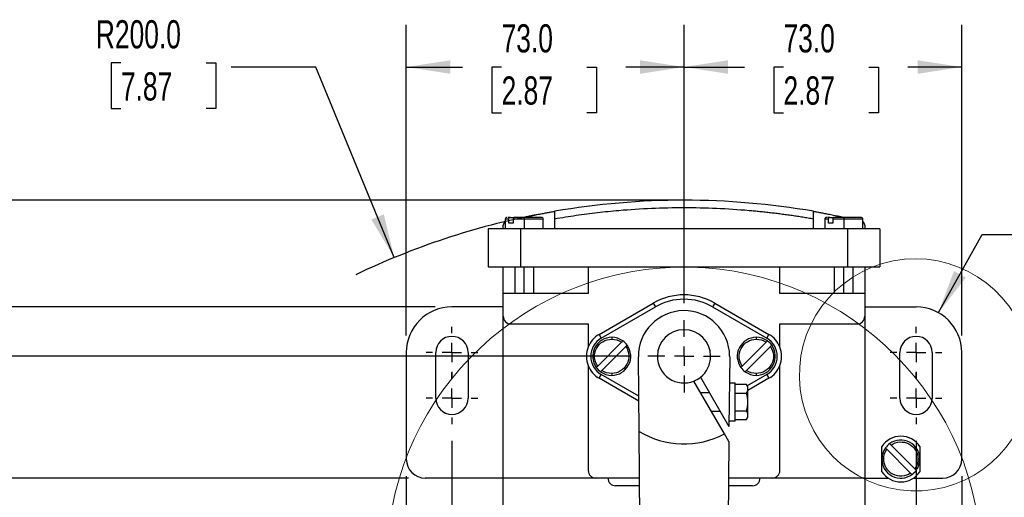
# Model space of a CAD drawing. Header units: millimetres. Extents: x 22 to 956, y 22 to 733.
# Tile 4 of 10: x 185 to 444, y 368 to 493. Entities that reach past the tile are written whole.
import ezdxf

# ---------------------------------------------------------------- set-up
doc = ezdxf.new("R2010")
doc.units = ezdxf.units.MM
doc.header["$LTSCALE"] = 3.5
doc.linetypes.add('CENTERX2', pattern=[20.32, 12.7, -2.54, 2.54, -2.54])
doc.layers.add('CENTER', color=40, linetype='CENTERX2')
doc.layers.add('DIMENSIONS', color=140, linetype='Continuous', lineweight=25)
doc.styles.add('SLDTEXTSTYLE0', font='TXT', dxfattribs={"width": 0.7})
doc.dimstyles.new('SLDDIMSTYLE0', dxfattribs={"dimtxt": 7.553027, "dimasz": 11.557, "dimexe": 0, "dimexo": 0.0625, "dimgap": 1.888257, "dimtad": 0, "dimtih": 1, "dimtoh": 1, "dimrnd": 1e-09, "dimzin": 12, "dimdsep": 46, "dimtxsty": 'SLDTEXTSTYLE0', "dimsah": 1, "dimcen": 0.09, "dimadec": 0, "dimazin": 3, "dimtfac": 1, "dimtofl": 0, "dimtmove": 0, "dimatfit": 3, "dimfxl": 0, "dimfrac": 2, "dimtolj": 1, "dimtzin": 12, "dimarcsym": 0})
doc.dimstyles.new('SLDDIMSTYLE1', dxfattribs={"dimtxt": 7.553027, "dimasz": 11.557, "dimexe": 0, "dimexo": 0.0625, "dimgap": 1.888257, "dimtad": 0, "dimtih": 1, "dimtoh": 1, "dimrnd": 1e-09, "dimzin": 4, "dimdsep": 46, "dimtxsty": 'SLDTEXTSTYLE0', "dimsah": 1, "dimcen": 0, "dimadec": 0, "dimazin": 1, "dimtfac": 1, "dimtofl": 0, "dimtmove": 0, "dimatfit": 3, "dimfxl": 0, "dimfrac": 2, "dimtolj": 1, "dimtzin": 12, "dimarcsym": 0})
doc.dimstyles.new('SLDDIMSTYLE2', dxfattribs={"dimtxt": 7.553027, "dimasz": 11.557, "dimexe": 0, "dimexo": 0.0625, "dimgap": 1.888257, "dimtad": 0, "dimtih": 1, "dimtoh": 1, "dimrnd": 1e-09, "dimzin": 4, "dimdsep": 46, "dimtxsty": 'SLDTEXTSTYLE0', "dimsah": 1, "dimcen": 0.09, "dimadec": 0, "dimazin": 1, "dimtfac": 1, "dimtofl": 0, "dimtmove": 0, "dimatfit": 3, "dimfxl": 0, "dimfrac": 2, "dimtolj": 1, "dimtzin": 12, "dimarcsym": 0})
doc.dimstyles.new('SLDDIMSTYLE5', dxfattribs={"dimtxt": 7.553027, "dimasz": 11.557, "dimexe": 0, "dimexo": 0.0625, "dimgap": 1.888257, "dimtad": 0, "dimtih": 1, "dimtoh": 1, "dimrnd": 1e-09, "dimzin": 4, "dimdsep": 46, "dimtxsty": 'SLDTEXTSTYLE0', "dimsah": 1, "dimcen": 0, "dimadec": 0, "dimazin": 1, "dimtfac": 1, "dimtofl": 0, "dimtmove": 0, "dimatfit": 3, "dimfxl": 0, "dimfrac": 2, "dimtolj": 1, "dimtzin": 12, "dimarcsym": 0})

# ---------------------------------------------------------------- blocks, each defined once
blk = doc.blocks.new('_D')
at = {"layer": 'DIMENSIONS'}
for p, q in [((355.63, 445.97), (51.96, 445.97)), ((63.07, 445.97), (63.07, 367.09)), ((51.85, 353.4), (49.31, 353.4)), ((49.31, 353.4), (49.31, 341.39)), ((74.29, 353.4), (76.83, 353.4)), ((76.83, 353.4), (76.83, 341.39)), ((49.31, 341.39), (51.85, 341.39)), ((63.07, 259.46), (63.07, 339.7)), ((76.83, 341.39), (74.29, 341.39)), ((344.05, 259.46), (51.96, 259.46))]:
    blk.add_line(p, q, dxfattribs=at)
for points in [[(63.07, 445.97), (61.29, 434.41), (64.85, 434.41)], [(63.07, 259.46), (64.85, 271.01), (61.29, 271.01)]]:
    blk.add_solid(points, dxfattribs=at)
at = {"layer": 'DIMENSIONS', "char_height": 7.408, "attachment_point": 1, "style": 'SLDTEXTSTYLE0'}
for s, insert in [('186.5', (48.71, 364.64)), ('7.34', (51.85, 350.94))]:
    blk.add_mtext(s, dxfattribs=dict(at, insert=insert))
blk = doc.blocks.new('_D_1')
at = {"layer": 'DIMENSIONS'}
for p, q in [((468.53, 447.93), (465.99, 447.93)), ((465.99, 447.93), (465.99, 435.93)), ((490.97, 447.93), (493.51, 447.93)), ((493.51, 447.93), (493.51, 435.93)), ((426.94, 416.43), (438.45, 436.97)), ((438.45, 436.97), (457.9, 436.97)), ((465.99, 435.93), (468.53, 435.93)), ((493.51, 435.93), (490.97, 435.93))]:
    blk.add_line(p, q, dxfattribs=at)
blk.add_solid([(426.94, 416.43), (434.14, 425.64), (431.04, 427.38)], dxfattribs=at)
at = {"layer": 'DIMENSIONS', "char_height": 7.408, "attachment_point": 1, "style": 'SLDTEXTSTYLE0'}
for s, insert in [('R12.0', (465.09, 459.17)), ('0.47', (468.53, 445.48)), ('TYP.', (468.89, 431.78))]:
    blk.add_mtext(s, dxfattribs=dict(at, insert=insert))
blk = doc.blocks.new('_D_3')
at = {"layer": 'DIMENSIONS'}
for p, q in [((299.07, 382.72), (299.07, 180.25)), ((421.07, 382.72), (421.07, 180.25)), ((299.07, 191.37), (338.27, 191.37)), ((348.51, 191.37), (345.97, 191.37)), ((345.97, 191.37), (345.97, 179.36)), ((370.95, 191.37), (373.49, 191.37)), ((373.49, 191.37), (373.49, 179.36)), ((421.07, 191.37), (381.19, 191.37)), ((345.97, 179.36), (348.51, 179.36)), ((373.49, 179.36), (370.95, 179.36))]:
    blk.add_line(p, q, dxfattribs=at)
for points in [[(299.07, 191.37), (310.63, 189.59), (310.63, 193.14)], [(421.07, 191.37), (409.52, 193.14), (409.52, 189.59)]]:
    blk.add_solid(points, dxfattribs=at)
at = {"layer": 'DIMENSIONS', "char_height": 7.408, "attachment_point": 1, "style": 'SLDTEXTSTYLE0'}
for s, insert in [('122.0', (345.37, 202.61)), ('4.80', (348.51, 188.91))]:
    blk.add_mtext(s, dxfattribs=dict(at, insert=insert))
blk = doc.blocks.new('_D_4')
at = {"layer": 'DIMENSIONS'}
for p, q in [((287.07, 373.51), (287.07, 150.34)), ((433.07, 373.51), (433.07, 150.34)), ((287.07, 161.46), (338.27, 161.46)), ((348.51, 161.46), (345.97, 161.46)), ((345.97, 161.46), (345.97, 149.45)), ((370.95, 161.46), (373.49, 161.46)), ((373.49, 161.46), (373.49, 149.45)), ((433.07, 161.46), (381.19, 161.46)), ((345.97, 149.45), (348.51, 149.45)), ((373.49, 149.45), (370.95, 149.45))]:
    blk.add_line(p, q, dxfattribs=at)
for points in [[(287.07, 161.46), (298.63, 159.68), (298.63, 163.24)], [(433.07, 161.46), (421.52, 163.24), (421.52, 159.68)]]:
    blk.add_solid(points, dxfattribs=at)
at = {"layer": 'DIMENSIONS', "char_height": 7.408, "attachment_point": 1, "style": 'SLDTEXTSTYLE0'}
for s, insert in [('146.0', (345.37, 172.7)), ('5.75', (348.51, 159))]:
    blk.add_mtext(s, dxfattribs=dict(at, insert=insert))
blk = doc.blocks.new('_D_7')
at = {"layer": 'DIMENSIONS'}
for p, q in [((287.63, 372.96), (156.96, 372.96)), ((168.07, 372.96), (168.07, 334.08)), ((156.85, 320.38), (154.31, 320.38)), ((154.31, 320.38), (154.31, 308.38)), ((179.29, 320.38), (181.83, 320.38)), ((181.83, 320.38), (181.83, 308.38)), ((154.31, 308.38), (156.85, 308.38)), ((181.83, 308.38), (179.29, 308.38)), ((168.07, 259.46), (168.07, 306.69)), ((344.05, 259.46), (156.96, 259.46))]:
    blk.add_line(p, q, dxfattribs=at)
for points in [[(168.07, 372.96), (166.29, 361.4), (169.85, 361.4)], [(168.07, 259.46), (169.85, 271.01), (166.29, 271.01)]]:
    blk.add_solid(points, dxfattribs=at)
at = {"layer": 'DIMENSIONS', "char_height": 7.408, "attachment_point": 1, "style": 'SLDTEXTSTYLE0'}
for s, insert in [('113.5', (153.71, 331.62)), ('4.47', (156.85, 317.93))]:
    blk.add_mtext(s, dxfattribs=dict(at, insert=insert))
blk = doc.blocks.new('_D_8')
at = {"layer": 'DIMENSIONS'}
for p, q in [((294.63, 417.96), (85.53, 417.96)), ((96.65, 417.96), (96.65, 353.42)), ((85.42, 339.72), (82.89, 339.72)), ((82.89, 339.72), (82.89, 327.72)), ((107.87, 339.72), (110.4, 339.72)), ((110.4, 339.72), (110.4, 327.72)), ((82.89, 327.72), (85.42, 327.72)), ((110.4, 327.72), (107.87, 327.72)), ((96.65, 259.46), (96.65, 326.03)), ((344.05, 259.46), (85.53, 259.46))]:
    blk.add_line(p, q, dxfattribs=at)
for points in [[(96.65, 417.96), (94.87, 406.4), (98.42, 406.4)], [(96.65, 259.46), (98.42, 271.01), (94.87, 271.01)]]:
    blk.add_solid(points, dxfattribs=at)
at = {"layer": 'DIMENSIONS', "char_height": 7.408, "attachment_point": 1, "style": 'SLDTEXTSTYLE0'}
for s, insert in [('158.5', (82.28, 350.96)), ('6.24', (85.42, 337.27))]:
    blk.add_mtext(s, dxfattribs=dict(at, insert=insert))
blk = doc.blocks.new('_D_9')
at = {"layer": 'DIMENSIONS'}
for p, q in [((360.07, 418.94), (360.07, 492.08)), ((433.07, 410.4), (433.07, 492.08)), ((360.07, 480.97), (375.98, 480.97)), ((386.22, 480.97), (383.68, 480.97)), ((383.68, 480.97), (383.68, 468.96)), ((408.66, 480.97), (411.2, 480.97)), ((411.2, 480.97), (411.2, 468.96)), ((433.07, 480.97), (418.9, 480.97)), ((383.68, 468.96), (386.22, 468.96)), ((411.2, 468.96), (408.66, 468.96))]:
    blk.add_line(p, q, dxfattribs=at)
for points in [[(360.07, 480.97), (371.63, 479.19), (371.63, 482.74)], [(433.07, 480.97), (421.52, 482.74), (421.52, 479.19)]]:
    blk.add_solid(points, dxfattribs=at)
at = {"layer": 'DIMENSIONS', "char_height": 7.408, "attachment_point": 1, "style": 'SLDTEXTSTYLE0'}
for s, insert in [('73.0', (386.22, 492.21)), ('2.87', (386.22, 478.51))]:
    blk.add_mtext(s, dxfattribs=dict(at, insert=insert))
blk = doc.blocks.new('_D_10')
at = {"layer": 'DIMENSIONS'}
for p, q in [((287.07, 410.4), (287.07, 492.08)), ((360.07, 418.94), (360.07, 492.08)), ((287.07, 480.97), (301.88, 480.97)), ((312.12, 480.97), (309.58, 480.97)), ((309.58, 480.97), (309.58, 468.96)), ((334.56, 480.97), (337.1, 480.97)), ((337.1, 480.97), (337.1, 468.96)), ((360.07, 480.97), (344.8, 480.97)), ((309.58, 468.96), (312.12, 468.96)), ((337.1, 468.96), (334.56, 468.96))]:
    blk.add_line(p, q, dxfattribs=at)
for points in [[(287.07, 480.97), (298.63, 479.19), (298.63, 482.74)], [(360.07, 480.97), (348.52, 482.74), (348.52, 479.19)]]:
    blk.add_solid(points, dxfattribs=at)
at = {"layer": 'DIMENSIONS', "char_height": 7.408, "attachment_point": 1, "style": 'SLDTEXTSTYLE0'}
for s, insert in [('73.0', (312.12, 492.21)), ('2.87', (312.12, 478.51))]:
    blk.add_mtext(s, dxfattribs=dict(at, insert=insert))
blk = doc.blocks.new('_D_12')
at = {"layer": 'DIMENSIONS'}
for p, q in [((346.09, 404.96), (119.68, 404.96)), ((130.8, 404.96), (130.8, 342.19)), ((119.57, 328.5), (117.04, 328.5)), ((117.04, 328.5), (117.04, 316.49)), ((142.02, 328.5), (144.56, 328.5)), ((144.56, 328.5), (144.56, 316.49)), ((117.04, 316.49), (119.57, 316.49)), ((144.56, 316.49), (142.02, 316.49)), ((130.8, 259.46), (130.8, 314.8)), ((344.05, 259.46), (119.68, 259.46))]:
    blk.add_line(p, q, dxfattribs=at)
for points in [[(130.8, 404.96), (129.02, 393.4), (132.58, 393.4)], [(130.8, 259.46), (132.58, 271.01), (129.02, 271.01)]]:
    blk.add_solid(points, dxfattribs=at)
at = {"layer": 'DIMENSIONS', "char_height": 7.408, "attachment_point": 1, "style": 'SLDTEXTSTYLE0'}
for s, insert in [('145.5', (116.43, 339.74)), ('5.73', (119.57, 326.04))]:
    blk.add_mtext(s, dxfattribs=dict(at, insert=insert))
blk = doc.blocks.new('_D_14')
at = {"layer": 'DIMENSIONS'}
for p, q in [((212.05, 482.03), (209.51, 482.03)), ((209.51, 482.03), (209.51, 470.03)), ((234.49, 482.03), (237.03, 482.03)), ((237.03, 482.03), (237.03, 470.03)), ((263.29, 480.97), (241.07, 480.97)), ((283.91, 430.9), (263.29, 480.97)), ((209.51, 470.03), (212.05, 470.03)), ((237.03, 470.03), (234.49, 470.03))]:
    blk.add_line(p, q, dxfattribs=at)
blk.add_arc((360.07, 245.97), 200, 101.061, 115.5632, dxfattribs=at)
blk.add_solid([(283.91, 430.9), (281.16, 442.26), (277.87, 440.91)], dxfattribs=at)
at = {"layer": 'DIMENSIONS', "char_height": 7.408, "attachment_point": 1, "style": 'SLDTEXTSTYLE0'}
for s, insert in [('R200.0', (205.47, 493.27)), ('7.87', (212.05, 479.58))]:
    blk.add_mtext(s, dxfattribs=dict(at, insert=insert))
blk = doc.blocks.new('SW_CENTERMARKSYMBOL_0')
at = {"layer": 'CENTER', "color": 0}
for p, q in [((0, 5.08), (0, 6.79)), ((-5.08, 0), (-6.79, 0)), ((0, 0), (-2.54, 0)), ((0, 0), (0, 2.54)), ((0, 0), (0, -2.54)), ((0, 0), (2.54, 0)), ((5.08, 0), (6.79, 0)), ((0, -5.08), (0, -6.79))]:
    blk.add_line(p, q, dxfattribs=at)
blk = doc.blocks.new('SW_CENTERMARKSYMBOL_1')
at = {"layer": 'CENTER', "color": 0}
for p, q in [((0, 5.08), (0, 6.79)), ((-5.08, 0), (-6.79, 0)), ((0, 0), (-2.54, 0)), ((0, 0), (0, 2.54)), ((0, 0), (0, -2.54)), ((0, 0), (2.54, 0)), ((5.08, 0), (6.79, 0)), ((0, -5.08), (0, -6.79))]:
    blk.add_line(p, q, dxfattribs=at)
blk = doc.blocks.new('SW_CENTERMARKSYMBOL_2')
at = {"layer": 'CENTER', "color": 0}
for p, q in [((0, 5.08), (0, 9.54)), ((-5.08, 0), (-9.54, 0)), ((0, 0), (-2.54, 0)), ((0, 0), (0, 2.54)), ((0, 0), (0, -2.54)), ((0, 0), (2.54, 0)), ((5.08, 0), (9.54, 0)), ((0, -5.08), (0, -9.54))]:
    blk.add_line(p, q, dxfattribs=at)
blk = doc.blocks.new('SW_CENTERMARKSYMBOL_4')
at = {"layer": 'CENTER', "color": 0}
for p, q in [((0, 5.08), (0, 6.79)), ((-5.08, 0), (-6.79, 0)), ((0, 0), (-2.54, 0)), ((0, 0), (0, 2.54)), ((0, 0), (0, -2.54)), ((0, 0), (2.54, 0)), ((5.08, 0), (6.79, 0)), ((0, -5.08), (0, -6.79))]:
    blk.add_line(p, q, dxfattribs=at)
blk = doc.blocks.new('SW_CENTERMARKSYMBOL_5')
at = {"layer": 'CENTER', "color": 0}
for p, q in [((0, 5.08), (0, 6.79)), ((-5.08, 0), (-6.79, 0)), ((0, 0), (-2.54, 0)), ((0, 0), (0, 2.54)), ((0, 0), (0, -2.54)), ((0, 0), (2.54, 0)), ((5.08, 0), (6.79, 0)), ((0, -5.08), (0, -6.79))]:
    blk.add_line(p, q, dxfattribs=at)

msp = doc.modelspace()

# ---------------------------------------------------------------- linework, layer by layer
for p, q in [((313.072, 440.957), (313.072, 438.457)), ((314.016, 440.957), (313.072, 440.957)), ((314.016, 439.957), (314.016, 440.957)), ((314.375, 441.457), (315.411, 441.457)), ((318.072, 440.957), (315.148, 440.957)), ((315.148, 440.957), (315.148, 439.957)), ((317.843, 441.457), (318.072, 441.507)), ((318.072, 441.507), (318.072, 441.457)), ((318.072, 441.457), (318.072, 440.957)), ((318.072, 440.957), (318.072, 438.457)), ((323.072, 440.957), (318.072, 440.957)), ((323.072, 438.457), (323.072, 440.957)), ((326.072, 441.025), (326.072, 438.457)), ((394.072, 438.457), (394.072, 441.025)), ((397.072, 440.957), (397.072, 438.457)), ((398.016, 440.957), (397.072, 440.957)), ((398.016, 439.957), (398.016, 440.957)), ((398.375, 441.457), (399.411, 441.457)), ((402.072, 440.957), (399.148, 440.957)), ((399.148, 440.957), (399.148, 439.957)), ((402.072, 441.507), (402.301, 441.457)), ((402.072, 441.507), (402.072, 441.457)), ((402.072, 441.457), (402.072, 440.957)), ((402.072, 440.957), (402.072, 438.457)), ((407.072, 440.957), (402.072, 440.957)), ((407.072, 438.457), (407.072, 440.957)), ((308.572, 438.457), (308.572, 428.457)), ((317.072, 438.457), (308.572, 438.457)), ((312.572, 438.457), (312.572, 439.457)), ((315.148, 439.957), (314.016, 439.957)), ((317.072, 438.457), (317.072, 428.457)), ((403.072, 438.457), (317.072, 438.457)), ((399.148, 439.957), (398.016, 439.957)), ((403.072, 438.457), (403.072, 428.457)), ((411.572, 438.457), (403.072, 438.457)), ((407.572, 439.457), (407.572, 438.457)), ((411.572, 438.457), (411.572, 428.457)), ((308.572, 428.457), (317.072, 428.457)), ((312.572, 421.457), (312.572, 428.457)), ((315.572, 428.457), (315.572, 421.457)), ((317.072, 428.457), (403.072, 428.457)), ((318.072, 421.457), (318.072, 428.457)), ((320.572, 421.457), (320.572, 428.457)), ((334.886, 428.457), (334.886, 421.457)), ((385.258, 421.457), (385.258, 428.457)), ((399.572, 428.457), (399.572, 421.457)), ((402.072, 421.457), (402.072, 428.457)), ((403.072, 428.457), (411.572, 428.457)), ((404.572, 421.457), (404.572, 428.457)), ((407.572, 428.457), (407.572, 421.457)), ((312.572, 415.466), (312.572, 421.457)), ((334.886, 421.457), (312.572, 421.457)), ((407.572, 421.457), (385.258, 421.457)), ((407.572, 421.457), (407.572, 415.466)), ((312.572, 417.957), (299.072, 417.957)), ((337.747, 410.716), (351.997, 418.944)), ((338.322, 409.72), (352.572, 417.948)), ((351.997, 418.944), (352.572, 417.948)), ((368.147, 418.944), (367.572, 417.948)), ((367.572, 417.948), (381.822, 409.72)), ((368.147, 418.944), (382.397, 410.716)), ((407.572, 417.957), (421.072, 417.957)), ((312.572, 372.966), (312.572, 415.466)), ((407.572, 415.466), (407.572, 372.966)), ((314.572, 413.466), (334.886, 413.466)), ((334.886, 413.466), (334.886, 407.397)), ((385.258, 413.466), (405.572, 413.466)), ((385.258, 407.397), (385.258, 413.466)), ((337.747, 410.716), (338.322, 409.72)), ((341.072, 409.957), (341.072, 409.457)), ((379.072, 409.957), (379.072, 409.457)), ((381.822, 409.72), (382.397, 410.716)), ((337.375, 402.392), (343.638, 408.654)), ((344.769, 407.523), (338.506, 401.26)), ((375.375, 402.392), (381.638, 408.654)), ((382.769, 407.523), (376.506, 401.26)), ((287.072, 405.957), (287.072, 377.957)), ((294.822, 393.957), (294.822, 405.957)), ((303.322, 405.957), (303.322, 393.957)), ((348.269, 385.217), (348.073, 404.837)), ((372.072, 404.837), (371.888, 386.491)), ((416.822, 393.957), (416.822, 405.957)), ((425.322, 405.957), (425.322, 393.957)), ((433.072, 377.957), (433.072, 405.957)), ((334.886, 402.518), (334.886, 374.966)), ((385.258, 374.966), (385.258, 402.518)), ((337.747, 399.198), (338.322, 400.194)), ((348.189, 393.169), (337.747, 399.198)), ((348.176, 394.505), (338.322, 400.194)), ((341.072, 400.457), (341.072, 399.957)), ((364.402, 399.457), (371.888, 386.491)), ((381.822, 400.194), (376.708, 397.241)), ((382.397, 399.198), (376.872, 396.008)), ((379.072, 400.457), (379.072, 399.957)), ((381.822, 400.194), (382.397, 399.198)), ((370.695, 384.557), (362.67, 398.457)), ((372.003, 397.957), (373.499, 397.957)), ((373.499, 387.957), (373.499, 397.957)), ((376.515, 397.576), (373.499, 397.576)), ((376.872, 396.957), (376.515, 397.576)), ((376.872, 396.421), (376.872, 396.957)), ((376.872, 392.957), (376.872, 396.421)), ((364.402, 395.457), (366.712, 395.457)), ((373.499, 395.267), (376.515, 395.267)), ((376.872, 389.493), (376.872, 392.957)), ((369.598, 390.457), (367.289, 390.457)), ((373.499, 390.648), (376.515, 390.648)), ((373.499, 388.338), (376.515, 388.338)), ((376.515, 388.338), (376.872, 388.957)), ((376.872, 388.957), (376.872, 389.493)), ((373.499, 387.957), (371.903, 387.957)), ((348.93, 319.094), (348.269, 385.217)), ((371.849, 382.56), (370.695, 384.557)), ((371.849, 382.56), (371.214, 319.094)), ((412.072, 377.957), (412.072, 381.274)), ((419.638, 374.26), (413.375, 380.523)), ((414.506, 381.654), (420.769, 375.392)), ((422.072, 381.274), (422.072, 377.957)), ((412.572, 377.957), (412.072, 377.957)), ((412.072, 374.641), (412.072, 377.957)), ((422.072, 377.957), (421.572, 377.957)), ((422.072, 377.957), (422.072, 374.641)), ((312.572, 372.957), (292.072, 372.957)), ((336.886, 372.966), (312.572, 372.966)), ((312.572, 361.673), (312.572, 372.966)), ((348.391, 372.966), (336.886, 372.966)), ((383.258, 372.966), (371.753, 372.966)), ((407.572, 372.966), (383.258, 372.966)), ((407.572, 372.966), (407.572, 361.673)), ((407.572, 372.957), (413.755, 372.957)), ((420.389, 372.957), (428.072, 372.957)), ((348.411, 370.966), (342.072, 370.966)), ((378.072, 370.966), (371.733, 370.966))]:
    msp.add_line(p, q)
for centre, radius, start, end in [((360.072, 245.966), 200, 80.21218, 99.78782), ((313.572, 439.457), 1, 120, 180), ((313.572, 440.957), 0.5, 90, 180), ((322.572, 440.957), 0.5, 0, 90), ((397.572, 440.957), 0.5, 90, 180), ((406.572, 440.957), 0.5, 0, 90), ((406.572, 439.457), 1, 0, 60), ((360.072, 404.957), 16.15, 60, 120), ((360.072, 404.957), 15, 60, 120), ((299.072, 405.957), 12, 90, 180), ((360.072, 404.957), 12, 0.57297, 180.57297), ((421.072, 405.957), 12, 0, 90), ((314.572, 415.466), 2, 180, 270), ((405.572, 415.466), 2, 270, 0), ((360.072, 404.957), 7, 0, 180), ((299.072, 405.957), 4.25, 0, 180), ((341.072, 404.957), 6.65, 120, 158.47685), ((341.072, 404.957), 5.5, 120, 240), ((341.072, 404.957), 5, 90, 215.7931), ((341.072, 404.957), 5, 54.2069, 90), ((341.072, 404.957), 5, 35.7931, 54.2069), ((379.072, 404.957), 5, 90, 215.7931), ((379.072, 404.957), 5, 54.2069, 90), ((379.072, 404.957), 5.5, 300, 60), ((379.072, 404.957), 5, 35.7931, 54.2069), ((379.072, 404.957), 6.65, 21.52315, 60), ((421.072, 405.957), 4.25, 0, 180), ((341.072, 404.957), 6.65, 158.47685, 201.52315), ((341.072, 404.957), 5, 270, 35.7931), ((379.072, 404.957), 5, 270, 35.7931), ((379.072, 404.957), 6.65, 338.47685, 21.52315), ((360.072, 404.957), 7, 180, 291.78679), ((360.072, 404.957), 7, 308.21321, 0), ((360.072, 404.957), 12, 359.42703, 0.57297), ((341.072, 404.957), 6.65, 201.52315, 240), ((341.072, 404.957), 5, 215.7931, 234.2069), ((379.072, 404.957), 5, 215.7931, 234.2069), ((379.072, 404.957), 6.65, 300, 338.47685), ((341.072, 404.957), 5, 234.2069, 270), ((360.072, 404.957), 7, 291.78679, 308.21321), ((379.072, 404.957), 5, 234.2069, 270), ((299.072, 393.957), 4.25, 180, 0), ((421.072, 393.957), 4.25, 180, 0), ((360.072, 404.957), 23, 239.12399, 297.50809), ((417.072, 377.957), 6, 33.55731, 146.44269), ((417.072, 377.957), 5, 144.2069, 180), ((417.072, 377.957), 5, 125.7931, 144.2069), ((417.072, 377.957), 5, 0, 125.7931), ((292.072, 377.957), 5, 180, 270), ((417.072, 377.957), 5, 180, 305.7931), ((417.072, 377.957), 5, 324.2069, 0), ((428.072, 377.957), 5, 270, 0), ((336.886, 374.966), 2, 180, 270), ((342.072, 372.966), 2, 180, 270), ((378.072, 372.966), 2, 270, 0), ((383.258, 374.966), 2, 270, 0), ((417.072, 377.957), 6, 213.55731, 326.44269), ((417.072, 377.957), 5, 305.7931, 324.2069)]:
    msp.add_arc(centre, radius, start, end)
at = {"color": 7, "linetype": 'Continuous', "lineweight": 18}
for centre, radius, start, end in [((420.905, 400.09), 30.501, 9.30233, 353.96286), ((360.072, 350.179), 78.217, 3.20849, 357.24426)]:
    msp.add_arc(centre, radius, start, end, dxfattribs=at)
for points, knots in [([(318.072, 441.507), (318.593, 441.619), (319.107, 441.727), (319.865, 441.883), (320.116, 441.935), (320.614, 442.036), (320.862, 442.085), (321.585, 442.229), (322.044, 442.318), (322.912, 442.484), (323.325, 442.562), (324.069, 442.699), (324.403, 442.76), (324.845, 442.84), (324.984, 442.864), (325.235, 442.909), (325.348, 442.929), (325.653, 442.982), (325.808, 443.009), (326.019, 443.046), (326.072, 443.055), (326.072, 443.055)], [0, 0, 0, 0, 0.125, 0.125, 0.1875, 0.1875, 0.25, 0.25, 0.375, 0.375, 0.5, 0.5, 0.625, 0.625, 0.6875, 0.6875, 0.75, 0.75, 0.875, 0.875, 1, 1, 1, 1]), ([(394.072, 441.025), (393.605, 441.106), (392.671, 441.266), (391.268, 441.495), (389.864, 441.714), (388.459, 441.923), (387.052, 442.121), (385.644, 442.31), (384.234, 442.488), (382.824, 442.657), (381.412, 442.815), (379.998, 442.963), (378.583, 443.101), (374.799, 443.442), (368.63, 443.843), (360.072, 444.028), (351.514, 443.843), (344.873, 443.412), (340.146, 442.968), (337.32, 442.662), (334.5, 442.315), (331.685, 441.927), (328.875, 441.502), (327.006, 441.184), (326.072, 441.025)], [0, 0, 0, 0, 0.0208045, 0.0416038, 0.0623989, 0.0831909, 0.1039808, 0.1247698, 0.1455589, 0.1663492, 0.1871418, 0.2079377, 0.2287379, 0.2495437, 0.3747682, 0.5000008, 0.6252254, 0.7504579, 0.7920615, 0.8336483, 0.875227, 0.9168061, 0.9583943, 1, 1, 1, 1]), ([(326.072, 443.055), (326.072, 443.055), (326.072, 443.042), (326.072, 442.99), (326.072, 442.95), (326.072, 442.847), (326.072, 442.784), (326.072, 442.636), (326.072, 442.55), (326.072, 442.268), (326.072, 442.042), (326.072, 441.556), (326.072, 441.291), (326.072, 441.025)], [0, 0, 0, 0, 0.125, 0.125, 0.25, 0.25, 0.375, 0.375, 0.5, 0.5, 0.75, 0.75, 1, 1, 1, 1]), ([(394.072, 441.025), (394.072, 441.158), (394.072, 441.289), (394.072, 441.547), (394.072, 441.675), (394.072, 441.92), (394.072, 442.036), (394.072, 442.256), (394.072, 442.361), (394.072, 442.549), (394.072, 442.633), (394.072, 442.783), (394.072, 442.847), (394.072, 443), (394.072, 443.055), (394.072, 443.055)], [0, 0, 0, 0, 0.125, 0.125, 0.25, 0.25, 0.375, 0.375, 0.5, 0.5, 0.625, 0.625, 0.75, 0.75, 1, 1, 1, 1]), ([(394.072, 443.055), (394.072, 443.055), (394.125, 443.046), (394.28, 443.019), (394.344, 443.008), (394.499, 442.981), (394.59, 442.965), (394.895, 442.911), (395.144, 442.867), (395.585, 442.788), (395.744, 442.759), (396.08, 442.698), (396.257, 442.666), (396.814, 442.563), (397.218, 442.487), (398.094, 442.319), (398.556, 442.23), (399.273, 442.087), (399.517, 442.038), (400.015, 441.937), (400.269, 441.885), (401.035, 441.727), (401.551, 441.619), (402.072, 441.507)], [0, 0, 0, 0, 0.125, 0.125, 0.1875, 0.1875, 0.25, 0.25, 0.375, 0.375, 0.4375, 0.4375, 0.5, 0.5, 0.625, 0.625, 0.75, 0.75, 0.8125, 0.8125, 0.875, 0.875, 1, 1, 1, 1]), ([(314.375, 441.457), (314.145, 441.457), (313.902, 441.457), (313.821, 441.457), (313.816, 441.457)], [0, 0, 0, 0, 0.949603, 1, 1, 1, 1]), ([(314.016, 440.957), (314.016, 441.09), (314.056, 441.22), (314.189, 441.404), (314.281, 441.457), (314.375, 441.457)], [0, 0, 0, 0, 0.5, 0.5, 1, 1, 1, 1]), ([(315.506, 441.457), (315.412, 441.457), (315.32, 441.404), (315.187, 441.22), (315.148, 441.09), (315.148, 440.957)], [0, 0, 0, 0, 0.5, 0.5, 1, 1, 1, 1]), ([(322.542, 441.457), (322.534, 441.457), (322.516, 441.457), (322.101, 441.457), (321.4, 441.457), (320.432, 441.457), (319.289, 441.457), (318.473, 441.457), (318.072, 441.457)], [0, 0, 0, 0, 0.1369606, 0.3069693, 0.4769781, 0.6534847, 0.8299913, 1, 1, 1, 1]), ([(398.375, 441.457), (398.145, 441.457), (397.902, 441.457), (397.821, 441.457), (397.816, 441.457)], [0, 0, 0, 0, 0.949603, 1, 1, 1, 1]), ([(398.016, 440.957), (398.016, 441.09), (398.056, 441.22), (398.189, 441.404), (398.281, 441.457), (398.375, 441.457)], [0, 0, 0, 0, 0.5, 0.5, 1, 1, 1, 1]), ([(399.506, 441.457), (399.412, 441.457), (399.32, 441.404), (399.187, 441.22), (399.148, 441.09), (399.148, 440.957)], [0, 0, 0, 0, 0.5, 0.5, 1, 1, 1, 1]), ([(406.542, 441.457), (406.534, 441.457), (406.516, 441.457), (406.101, 441.457), (405.4, 441.457), (404.432, 441.457), (403.289, 441.457), (402.473, 441.457), (402.072, 441.457)], [0, 0, 0, 0, 0.1369606, 0.3069693, 0.4769781, 0.6534847, 0.8299913, 1, 1, 1, 1]), ([(337.375, 402.392), (336.42, 403.767), (336.309, 405.56), (337.861, 408.527), (339.398, 409.457), (341.072, 409.457)], [0, 0, 0, 0, 0.5, 0.5, 1, 1, 1, 1]), ([(343.638, 408.654), (343.732, 408.748), (343.824, 408.84), (343.957, 408.973), (343.996, 409.013), (343.996, 409.013)], [0, 0, 0, 0, 0.5, 0.5, 1, 1, 1, 1]), ([(375.375, 402.392), (374.42, 403.767), (374.309, 405.56), (375.861, 408.527), (377.398, 409.457), (379.072, 409.457)], [0, 0, 0, 0, 0.5, 0.5, 1, 1, 1, 1]), ([(381.638, 408.654), (381.732, 408.748), (381.824, 408.84), (381.957, 408.973), (381.996, 409.013), (381.996, 409.013)], [0, 0, 0, 0, 0.5, 0.5, 1, 1, 1, 1]), ([(344.769, 407.523), (345.724, 406.147), (345.836, 404.355), (344.283, 401.387), (342.746, 400.457), (341.072, 400.457)], [0, 0, 0, 0, 0.5, 0.5, 1, 1, 1, 1]), ([(345.128, 407.882), (345.128, 407.882), (345.088, 407.842), (344.956, 407.709), (344.863, 407.617), (344.769, 407.523)], [0, 0, 0, 0, 0.5, 0.5, 1, 1, 1, 1]), ([(382.769, 407.523), (383.724, 406.147), (383.836, 404.355), (382.283, 401.387), (380.746, 400.457), (379.072, 400.457)], [0, 0, 0, 0, 0.5, 0.5, 1, 1, 1, 1]), ([(383.128, 407.882), (383.128, 407.882), (383.088, 407.842), (382.956, 407.709), (382.863, 407.617), (382.769, 407.523)], [0, 0, 0, 0, 0.5, 0.5, 1, 1, 1, 1]), ([(337.016, 402.033), (337.016, 402.033), (337.056, 402.072), (337.189, 402.205), (337.281, 402.298), (337.375, 402.392)], [0, 0, 0, 0, 0.5, 0.5, 1, 1, 1, 1]), ([(338.506, 401.26), (338.412, 401.166), (338.32, 401.074), (338.187, 400.941), (338.148, 400.902), (338.148, 400.902)], [0, 0, 0, 0, 0.5, 0.5, 1, 1, 1, 1]), ([(375.016, 402.033), (375.016, 402.033), (375.056, 402.072), (375.189, 402.205), (375.281, 402.298), (375.375, 402.392)], [0, 0, 0, 0, 0.5, 0.5, 1, 1, 1, 1]), ([(376.506, 401.26), (376.412, 401.166), (376.32, 401.074), (376.187, 400.941), (376.148, 400.902), (376.148, 400.902)], [0, 0, 0, 0, 0.5, 0.5, 1, 1, 1, 1]), ([(413.375, 380.523), (413.281, 380.617), (413.189, 380.709), (413.056, 380.842), (413.016, 380.882), (413.016, 380.882)], [0, 0, 0, 0, 0.5, 0.5, 1, 1, 1, 1]), ([(414.148, 382.013), (414.148, 382.013), (414.187, 381.973), (414.32, 381.841), (414.412, 381.748), (414.506, 381.654)], [0, 0, 0, 0, 0.5, 0.5, 1, 1, 1, 1]), ([(414.506, 381.654), (415.882, 382.609), (417.675, 382.721), (420.642, 381.168), (421.572, 379.632), (421.572, 377.957)], [0, 0, 0, 0, 0.5, 0.5, 1, 1, 1, 1]), ([(419.638, 374.26), (418.262, 373.306), (416.469, 373.194), (413.502, 374.746), (412.572, 376.283), (412.572, 377.957)], [0, 0, 0, 0, 0.5, 0.5, 1, 1, 1, 1]), ([(420.769, 375.392), (420.863, 375.298), (420.955, 375.205), (421.088, 375.072), (421.128, 375.033), (421.128, 375.033)], [0, 0, 0, 0, 0.5, 0.5, 1, 1, 1, 1]), ([(419.996, 373.902), (419.996, 373.902), (419.957, 373.941), (419.824, 374.074), (419.732, 374.166), (419.638, 374.26)], [0, 0, 0, 0, 0.5, 0.5, 1, 1, 1, 1])]:
    msp.add_open_spline(points, degree=3, knots=knots)
for points in [[(318.072, 441.457), (317.155, 441.457), (316.26, 441.457), (315.506, 441.457)], [(402.072, 441.457), (401.155, 441.457), (400.26, 441.457), (399.506, 441.457)], [(341.072, 409.457), (341.989, 409.457), (342.884, 409.177), (343.638, 408.654)], [(379.072, 409.457), (379.989, 409.457), (380.884, 409.177), (381.638, 408.654)], [(341.072, 400.457), (340.155, 400.457), (339.26, 400.737), (338.506, 401.26)], [(379.072, 400.457), (378.155, 400.457), (377.26, 400.737), (376.506, 401.26)], [(376.872, 396.421), (376.872, 396.815), (376.733, 397.199), (376.515, 397.576)], [(376.515, 395.267), (376.733, 395.644), (376.872, 396.027), (376.872, 396.421)], [(376.872, 392.957), (376.872, 393.745), (376.733, 394.512), (376.515, 395.267)], [(376.515, 390.648), (376.733, 391.402), (376.872, 392.169), (376.872, 392.957)], [(376.872, 389.493), (376.872, 389.887), (376.733, 390.271), (376.515, 390.648)], [(376.515, 388.338), (376.733, 388.716), (376.872, 389.099), (376.872, 389.493)], [(412.572, 377.957), (412.572, 378.874), (412.852, 379.769), (413.375, 380.523)], [(421.572, 377.957), (421.572, 377.04), (421.292, 376.145), (420.769, 375.392)]]:
    msp.add_open_spline(points, degree=3)
at = {"layer": 'DIMENSIONS'}
msp.add_line((360.072, 445.966), (322.921, 445.966), dxfattribs=at)

# ---------------------------------------------------------------- block references
at = {"layer": 'CENTER'}
for name, p in [('SW_CENTERMARKSYMBOL_2', (360.072, 404.957)), ('SW_CENTERMARKSYMBOL_0', (299.072, 405.957)), ('SW_CENTERMARKSYMBOL_4', (421.072, 405.957)), ('SW_CENTERMARKSYMBOL_1', (299.072, 393.957)), ('SW_CENTERMARKSYMBOL_5', (421.072, 393.957))]:
    msp.add_blockref(name, p, dxfattribs=at)

# ---------------------------------------------------------------- dimensions: what is measured, and where the dimension line sits
at = {"layer": 'DIMENSIONS'}
dim = msp.add_radius_dim(center=(360.072, 245.966), mpoint=(283.913, 430.898), dimstyle='SLDDIMSTYLE5', dxfattribs=at)
dim.commit()
dim.dimension.update_dxf_attribs({"geometry": '_D_14', "text_midpoint": (223.268, 480.967), "dimtype": 164})
for base, p1, p2, picture, middle in [((287.072, 480.967), (360.072, 414.497), (287.072, 405.957), '_D_10', (323.339, 480.967)), ((433.072, 480.967), (360.072, 414.497), (433.072, 405.957), '_D_9', (397.439, 480.967)), ((299.072, 191.365), (421.072, 387.167), (299.072, 387.167), '_D_3', (359.731, 191.365)), ((287.072, 161.457), (433.072, 377.957), (287.072, 377.957), '_D_4', (359.731, 161.457))]:
    dim = msp.add_linear_dim(base=base, p1=p1, p2=p2, dimstyle='SLDDIMSTYLE2', dxfattribs=at)
    dim.commit()
    dim.dimension.update_dxf_attribs({"geometry": picture, "text_midpoint": middle, "dimtype": 160})
dim = msp.add_radius_dim(center=(421.072, 405.957), mpoint=(426.939, 416.425), text='<>\\PTYP.', dimstyle='SLDDIMSTYLE1', dxfattribs=at)
dim.commit()
dim.dimension.update_dxf_attribs({"geometry": '_D_1', "text_midpoint": (479.748, 440.868), "dimtype": 164})
for base, p1, p2, picture, middle in [((63.072, 259.457), (360.072, 445.966), (348.497, 259.457), '_D', (63.072, 353.399)), ((96.646, 417.957), (348.497, 259.457), (299.072, 417.957), '_D_8', (96.646, 339.723)), ((130.797, 404.957), (348.497, 259.457), (350.532, 404.957), '_D_12', (130.797, 328.499)), ((168.072, 372.957), (348.497, 259.457), (292.072, 372.957), '_D_7', (168.072, 320.383))]:
    dim = msp.add_linear_dim(base=base, p1=p1, p2=p2, angle=90, dimstyle='SLDDIMSTYLE0', dxfattribs=at)
    dim.commit()
    dim.dimension.update_dxf_attribs({"geometry": picture, "text_midpoint": middle, "dimtype": 160})

doc.saveas('drawing.dxf')
